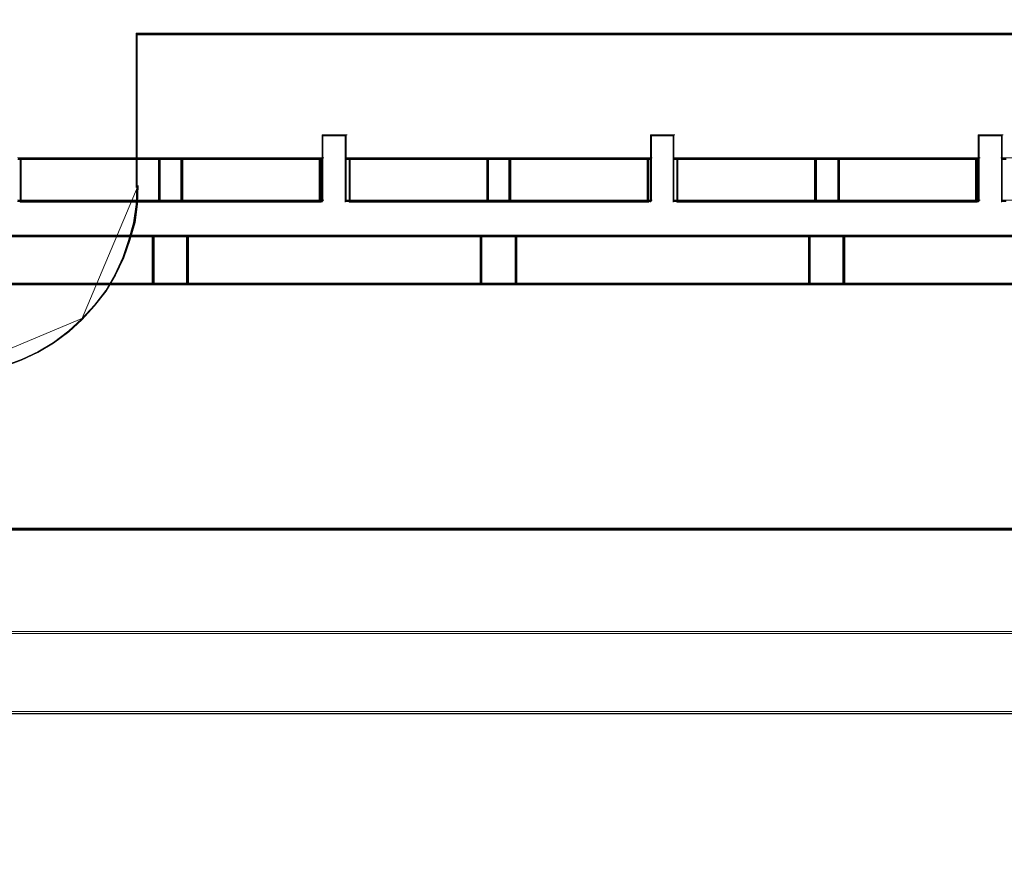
# Model space of a CAD drawing. Header units: millimetres. Extents: x -1290 to 1795, y -4192 to -1311.
# Tile 30 of 256: x 536.73 to 545.13, y -3308.53 to -3301.25. Entities that reach past the tile are written whole.
import ezdxf

# ---------------------------------------------------------------- set-up
doc = ezdxf.new("R2010")
doc.units = ezdxf.units.MM
doc.layers.add('$EL_istn', color=7, linetype='Continuous', lineweight=15)
doc.layers.add('Aparatura', color=7, linetype='Continuous', lineweight=13)
doc.styles.get("Standard").update_dxf_attribs({"font": 'ARIALN.TTF', "width": 0.8})
doc.dimstyles.new('100', dxfattribs={"dimtxt": 15, "dimasz": 10, "dimexe": 1.25, "dimexo": 0.625, "dimtad": 1, "dimdec": 0, "dimtxsty": 'Standard', "dimblk": 'OBLIQUE', "dimcen": 2.5, "dimadec": 0, "dimazin": 0, "dimtfac": 1, "dimtdec": 0, "dimtmove": 0, "dimatfit": 3, "dimldrblk": 'NONE', "dimfxl": 1, "dimarcsym": 0})

# ---------------------------------------------------------------- blocks, each defined once
blk = doc.blocks.new('_Oblique')
at = {"color": 0, "linetype": 'ByBlock', "lineweight": -2}
blk.add_line((-0.5, -0.5), (0.5, 0.5), dxfattribs=at)
blk = doc.blocks.new('*D43')
at = {"layer": '$EL_istn', "color": 0, "linetype": 'Continuous', "lineweight": -2, "ltscale": 0.1}
for p, q in [((605.2914, -3294.7164), (605.2914, -3319.5177)), ((518.0914, -3296.8148), (518.0914, -3319.5177)), ((518.0914, -3318.2677), (605.2914, -3318.2677))]:
    blk.add_line(p, q, dxfattribs=at)
at = {"layer": 'Defpoints', "color": 0}
for p in [(605.2914, -3294.0914), (518.0914, -3296.1898), (605.2914, -3318.2677)]:
    blk.add_point(p, dxfattribs=at)
at = {"layer": '$EL_istn', "color": 0, "linetype": 'ByBlock', "lineweight": -2, "xscale": 5, "yscale": 5, "zscale": 5, "rotation": 180}
blk.add_blockref('_Oblique', (518.0914, -3318.2677), dxfattribs=at)
at = {"layer": '$EL_istn', "color": 0, "linetype": 'ByBlock', "lineweight": -2, "xscale": 5, "yscale": 5, "zscale": 5}
blk.add_blockref('_Oblique', (605.2914, -3318.2677), dxfattribs=at)
at = {"layer": '$EL_istn', "color": 0, "lineweight": 5, "insert": (561.6914, -3313.5581), "char_height": 8, "attachment_point": 5}
blk.add_mtext('436', dxfattribs=at)
blk = doc.blocks.new('_None')

msp = doc.modelspace()

# ---------------------------------------------------------------- linework, layer by layer
at = {"layer": 'Aparatura', "lineweight": 13}
for points in [[(518.6938, -3230.3956), (518.6938, -3306.7526), (518.6991, -3306.8171), (518.7153, -3306.8816), (518.7421, -3306.9408), (518.7744, -3306.9999), (518.8173, -3307.0483), (518.8657, -3307.0913), (518.9248, -3307.1236), (518.9839, -3307.1505), (519.0483, -3307.1666), (519.1128, -3307.172), (519.1128, -3307.172), (561.3069, -3307.172), (588.0019, -3307.172)], [(519.376, -3269.5903), (519.376, -3287.607), (519.376, -3288.3275), (519.376, -3296.9622), (519.376, -3302.7957), (519.376, -3304.9409), (519.376, -3305.8765), (519.376, -3306.1614), (519.376, -3306.2797), (519.376, -3306.312), (519.376, -3306.3227), (519.376, -3306.3335), (519.3814, -3306.3711), (519.3975, -3306.4087), (519.419, -3306.4464), (519.4566, -3306.4679), (519.4942, -3306.484), (519.5318, -3306.4894), (519.5372, -3306.4894), (529.4115, -3306.4894), (535.7616, -3306.4894), (538.1147, -3306.4894), (538.6841, -3306.4894), (562.6769, -3306.4894)], [(563.1711, -3306.4894), (539.1354, -3306.4894), (538.1147, -3306.4894), (535.7616, -3306.4894), (529.4115, -3306.4894), (519.5372, -3306.4894), (519.5318, -3306.4894), (519.4942, -3306.484), (519.4566, -3306.4679), (519.419, -3306.4464), (519.3975, -3306.4087), (519.3814, -3306.3711), (519.376, -3306.3335), (519.376, -3306.3227), (519.376, -3306.312), (519.376, -3306.2797), (519.376, -3306.1614), (519.376, -3305.8765), (519.376, -3304.9409), (519.376, -3302.7957), (519.376, -3296.9622), (519.376, -3288.3275), (519.376, -3269.9613)], [(546.7425, -3301.3656), (541.2681, -3301.3656), (538.8827, -3301.3656), (538.1575, -3301.3656), (537.862, -3301.3656), (537.776, -3301.3656), (537.7438, -3301.3656), (537.7331, -3301.3656), (537.7277, -3301.3656), (537.7277, -3301.3656), (537.7277, -3301.3764), (537.7277, -3301.398), (537.7277, -3301.4682), (537.7277, -3301.6301), (537.7277, -3302.0619), (537.7277, -3302.6717), (537.7277, -3302.6717), (537.7223, -3302.8282), (537.7008, -3302.9848), (537.6578, -3303.1359), (537.6095, -3303.2816), (537.5397, -3303.4273), (537.4644, -3303.5623), (537.3677, -3303.6864), (537.2603, -3303.8051), (537.1475, -3303.9077), (537.0185, -3304.0048), (536.8842, -3304.0858), (536.7445, -3304.1505), (536.5995, -3304.2045)], [(536.5998, -3304.21), (536.7448, -3304.1562), (536.8845, -3304.0916), (537.0188, -3304.0109), (537.1477, -3303.9141), (537.2606, -3303.8118), (537.368, -3303.6935), (537.4647, -3303.5697), (537.5399, -3303.4352), (537.6098, -3303.2899), (537.6581, -3303.1447), (537.7011, -3302.994), (537.7226, -3302.838), (537.7279, -3302.6819), (537.7279, -3302.6819), (537.7279, -3302.0739), (537.7279, -3301.6435), (537.7279, -3301.4821), (537.7279, -3301.4122), (537.7279, -3301.3906), (537.7279, -3301.3799), (537.7279, -3301.3799), (537.7333, -3301.3799), (537.7441, -3301.3799), (537.7763, -3301.3799), (537.8623, -3301.3799), (538.1577, -3301.3799), (538.883, -3301.3799), (541.2683, -3301.3799), (546.7427, -3301.3799)], [(546.7456, -3301.3739), (541.2723, -3301.3739), (538.8875, -3301.3739), (538.1624, -3301.3739), (537.8669, -3301.3739), (537.781, -3301.3739), (537.7488, -3301.3739), (537.738, -3301.3739), (537.7327, -3301.3739), (537.7327, -3301.3739), (537.7327, -3301.3846), (537.7327, -3301.4062), (537.7327, -3301.476), (537.7327, -3301.6373), (537.7327, -3302.0674), (537.7327, -3302.6748), (537.7327, -3302.6748), (537.7273, -3302.8307), (537.7058, -3302.9866), (537.6628, -3303.1371), (537.6145, -3303.2822), (537.5447, -3303.4274), (537.4695, -3303.5618), (537.3728, -3303.6854), (537.2654, -3303.8037), (537.1526, -3303.9058), (537.0237, -3304.0026), (536.8894, -3304.0832), (536.7497, -3304.1477), (536.6047, -3304.2015)], [(545.1426, -3302.8018), (545.1089, -3302.8018), (545.1089, -3302.4344), (545.1089, -3302.3904), (545.1089, -3302.2336), (544.9115, -3302.2336), (544.9115, -3302.3904), (544.9115, -3302.4344), (544.9115, -3302.8018), (544.8874, -3302.8018), (543.7126, -3302.8018), (543.5152, -3302.8018), (542.3404, -3302.8018), (542.3067, -3302.8018), (542.3067, -3302.4344), (542.3067, -3302.3904), (542.3067, -3302.2336), (542.1141, -3302.2336), (542.1141, -3302.3904), (542.1141, -3302.4344), (542.1141, -3302.8018), (542.0852, -3302.8018), (540.9056, -3302.8018), (540.7178, -3302.8018), (539.543, -3302.8018), (539.5093, -3302.8018), (539.5093, -3302.4344), (539.5093, -3302.3904), (539.5093, -3302.2336), (539.3119, -3302.2336), (539.3119, -3302.3904), (539.3119, -3302.4344), (539.3119, -3302.8018), (539.2878, -3302.8018), (538.1082, -3302.8018), (537.9156, -3302.8018), (536.736, -3302.8018), (536.7119, -3302.8018)], [(545.1426, -3302.8018), (545.1089, -3302.8018), (545.1089, -3302.4344), (545.1089, -3302.3904), (545.1089, -3302.2336), (544.9115, -3302.2336), (544.9115, -3302.3904), (544.9115, -3302.4344), (544.9115, -3302.8018), (544.8874, -3302.8018), (543.7126, -3302.8018), (543.5152, -3302.8018), (542.3404, -3302.8018), (542.3067, -3302.8018), (542.3067, -3302.4344), (542.3067, -3302.3904), (542.3067, -3302.2336), (542.1141, -3302.2336), (542.1141, -3302.3904), (542.1141, -3302.4344), (542.1141, -3302.8018), (542.0852, -3302.8018), (540.9056, -3302.8018), (540.7178, -3302.8018), (539.543, -3302.8018), (539.5093, -3302.8018), (539.5093, -3302.4344), (539.5093, -3302.3904), (539.5093, -3302.2336), (539.3119, -3302.2336), (539.3119, -3302.3904), (539.3119, -3302.4344), (539.3119, -3302.8018), (539.2878, -3302.8018), (538.1082, -3302.8018), (537.9156, -3302.8018), (536.736, -3302.8018), (536.7119, -3302.8018)], [(545.1426, -3302.8018), (545.1089, -3302.8018), (545.1089, -3302.4344), (545.1089, -3302.3904), (545.1089, -3302.2336), (544.9115, -3302.2336), (544.9115, -3302.3904), (544.9115, -3302.4344), (544.9115, -3302.8018), (544.8874, -3302.8018), (543.7126, -3302.8018), (543.5152, -3302.8018), (542.3404, -3302.8018), (542.3067, -3302.8018), (542.3067, -3302.4344), (542.3067, -3302.3904), (542.3067, -3302.2336), (542.1141, -3302.2336), (542.1141, -3302.3904), (542.1141, -3302.4344), (542.1141, -3302.8018), (542.0852, -3302.8018), (540.9056, -3302.8018), (540.7178, -3302.8018), (539.543, -3302.8018), (539.5093, -3302.8018), (539.5093, -3302.4344), (539.5093, -3302.3904), (539.5093, -3302.2336), (539.3119, -3302.2336), (539.3119, -3302.3904), (539.3119, -3302.4344), (539.3119, -3302.8018), (539.2878, -3302.8018), (538.1082, -3302.8018), (537.9156, -3302.8018), (536.736, -3302.8018), (536.7119, -3302.8018)], [(545.1426, -3302.8018), (545.1089, -3302.8018), (545.1089, -3302.4344), (545.1089, -3302.3904), (545.1089, -3302.2336), (544.9115, -3302.2336), (544.9115, -3302.3904), (544.9115, -3302.4344), (544.9115, -3302.8018), (544.8874, -3302.8018), (543.7126, -3302.8018), (543.5152, -3302.8018), (542.3404, -3302.8018), (542.3067, -3302.8018), (542.3067, -3302.4344), (542.3067, -3302.3904), (542.3067, -3302.2336), (542.1141, -3302.2336), (542.1141, -3302.3904), (542.1141, -3302.4344), (542.1141, -3302.8018), (542.0852, -3302.8018), (540.9056, -3302.8018), (540.7178, -3302.8018), (539.543, -3302.8018), (539.5093, -3302.8018), (539.5093, -3302.4344), (539.5093, -3302.3904), (539.5093, -3302.2336), (539.3119, -3302.2336), (539.3119, -3302.3904), (539.3119, -3302.4344), (539.3119, -3302.8018), (539.2878, -3302.8018), (538.1082, -3302.8018), (537.9156, -3302.8018), (536.736, -3302.8018), (536.7119, -3302.8018)], [(545.1426, -3302.8018), (545.1089, -3302.8018), (545.1089, -3302.4344), (545.1089, -3302.3904), (545.1089, -3302.2336), (544.9115, -3302.2336), (544.9115, -3302.3904), (544.9115, -3302.4344), (544.9115, -3302.8018), (544.8874, -3302.8018), (543.7126, -3302.8018), (543.5152, -3302.8018), (542.3404, -3302.8018), (542.3067, -3302.8018), (542.3067, -3302.4344), (542.3067, -3302.3904), (542.3067, -3302.2336), (542.1141, -3302.2336), (542.1141, -3302.3904), (542.1141, -3302.4344), (542.1141, -3302.8018), (542.0852, -3302.8018), (540.9056, -3302.8018), (540.7178, -3302.8018), (539.543, -3302.8018), (539.5093, -3302.8018), (539.5093, -3302.4344), (539.5093, -3302.3904), (539.5093, -3302.2336), (539.3119, -3302.2336), (539.3119, -3302.3904), (539.3119, -3302.4344), (539.3119, -3302.8018), (539.2878, -3302.8018), (538.1082, -3302.8018), (537.9156, -3302.8018), (536.736, -3302.8018), (536.7119, -3302.8018)], [(536.7128, -3302.4431), (536.7368, -3302.4431), (537.9165, -3302.4431), (538.1091, -3302.4431), (539.2889, -3302.4431), (539.3129, -3302.4431), (539.3129, -3302.3994), (539.3129, -3302.244), (539.5104, -3302.244), (539.5104, -3302.3994), (539.5104, -3302.4431), (539.5441, -3302.4431), (540.719, -3302.4431), (540.9067, -3302.4431), (542.0865, -3302.4431), (542.1153, -3302.4431), (542.1153, -3302.3994), (542.1153, -3302.244), (542.308, -3302.244), (542.308, -3302.3994), (542.308, -3302.4431), (542.3417, -3302.4431), (543.5166, -3302.4431), (543.714, -3302.4431), (544.8889, -3302.4431), (544.9129, -3302.4431), (544.9129, -3302.3994), (544.9129, -3302.244), (545.1104, -3302.244), (545.1104, -3302.3994), (545.1104, -3302.4431), (545.1441, -3302.4431)], [(536.7171, -3302.4388), (536.7412, -3302.4388), (537.9206, -3302.4388), (538.1131, -3302.4388), (539.2925, -3302.4388), (539.3165, -3302.4388), (539.3165, -3302.3955), (539.3165, -3302.2415), (539.5139, -3302.2415), (539.5139, -3302.3955), (539.5139, -3302.4388), (539.5476, -3302.4388), (540.7222, -3302.4388), (540.9099, -3302.4388), (542.0893, -3302.4388), (542.1181, -3302.4388), (542.1181, -3302.3955), (542.1181, -3302.2415), (542.3107, -3302.2415), (542.3107, -3302.3955), (542.3107, -3302.4388), (542.3444, -3302.4388), (543.5189, -3302.4388), (543.7163, -3302.4388), (544.8909, -3302.4388), (544.9149, -3302.4388), (544.9149, -3302.3955), (544.9149, -3302.2415), (545.1123, -3302.2415), (545.1123, -3302.3955), (545.1123, -3302.4388), (545.146, -3302.4388)], [(545.146, -3302.7995), (545.1123, -3302.7995), (545.1123, -3302.4385), (545.1123, -3302.3952), (545.1123, -3302.2411), (544.915, -3302.2411), (544.915, -3302.3952), (544.915, -3302.4385), (544.915, -3302.7995), (544.8909, -3302.7995), (543.7164, -3302.7995), (543.519, -3302.7995), (542.3444, -3302.7995), (542.3107, -3302.7995), (542.3107, -3302.4385), (542.3107, -3302.3952), (542.3107, -3302.2411), (542.1182, -3302.2411), (542.1182, -3302.3952), (542.1182, -3302.4385), (542.1182, -3302.7995), (542.0893, -3302.7995), (540.9099, -3302.7995), (540.7222, -3302.7995), (539.5477, -3302.7995), (539.514, -3302.7995), (539.514, -3302.4385), (539.514, -3302.3952), (539.514, -3302.2411), (539.3166, -3302.2411), (539.3166, -3302.3952), (539.3166, -3302.4385), (539.3166, -3302.7995), (539.2925, -3302.7995), (538.1132, -3302.7995), (537.9206, -3302.7995), (536.7412, -3302.7995), (536.7172, -3302.7995)], [(545.146, -3302.7995), (545.1123, -3302.7995), (545.1123, -3302.4385), (545.1123, -3302.3952), (545.1123, -3302.2411), (544.915, -3302.2411), (544.915, -3302.3952), (544.915, -3302.4385), (544.915, -3302.7995), (544.8909, -3302.7995), (543.7164, -3302.7995), (543.519, -3302.7995), (542.3444, -3302.7995), (542.3107, -3302.7995), (542.3107, -3302.4385), (542.3107, -3302.3952), (542.3107, -3302.2411), (542.1182, -3302.2411), (542.1182, -3302.3952), (542.1182, -3302.4385), (542.1182, -3302.7995), (542.0893, -3302.7995), (540.9099, -3302.7995), (540.7222, -3302.7995), (539.5477, -3302.7995), (539.514, -3302.7995), (539.514, -3302.4385), (539.514, -3302.3952), (539.514, -3302.2411), (539.3166, -3302.2411), (539.3166, -3302.3952), (539.3166, -3302.4385), (539.3166, -3302.7995), (539.2925, -3302.7995), (538.1132, -3302.7995), (537.9206, -3302.7995), (536.7412, -3302.7995), (536.7172, -3302.7995)], [(545.146, -3302.7995), (545.1123, -3302.7995), (545.1123, -3302.4385), (545.1123, -3302.3952), (545.1123, -3302.2411), (544.915, -3302.2411), (544.915, -3302.3952), (544.915, -3302.4385), (544.915, -3302.7995), (544.8909, -3302.7995), (543.7164, -3302.7995), (543.519, -3302.7995), (542.3444, -3302.7995), (542.3107, -3302.7995), (542.3107, -3302.4385), (542.3107, -3302.3952), (542.3107, -3302.2411), (542.1182, -3302.2411), (542.1182, -3302.3952), (542.1182, -3302.4385), (542.1182, -3302.7995), (542.0893, -3302.7995), (540.9099, -3302.7995), (540.7222, -3302.7995), (539.5477, -3302.7995), (539.514, -3302.7995), (539.514, -3302.4385), (539.514, -3302.3952), (539.514, -3302.2411), (539.3166, -3302.2411), (539.3166, -3302.3952), (539.3166, -3302.4385), (539.3166, -3302.7995), (539.2925, -3302.7995), (538.1132, -3302.7995), (537.9206, -3302.7995), (536.7412, -3302.7995), (536.7172, -3302.7995)], [(530.6068, -3303.1055), (531.8442, -3303.1055), (532.2583, -3303.1055), (532.5664, -3303.1055), (533.0094, -3303.1055), (533.2164, -3303.1055), (533.409, -3303.1055), (535.0653, -3303.1055), (535.359, -3303.1055), (537.8626, -3303.1055), (538.1563, -3303.1055), (540.66, -3303.1055), (540.9585, -3303.1055), (543.4622, -3303.1055), (543.7559, -3303.1055), (546.2644, -3303.1055)], [(530.6068, -3303.1055), (531.8442, -3303.1055), (532.2583, -3303.1055), (532.5664, -3303.1055), (533.0094, -3303.1055), (533.2164, -3303.1055), (533.409, -3303.1055), (535.0653, -3303.1055), (535.359, -3303.1055), (537.8626, -3303.1055), (538.1563, -3303.1055), (540.66, -3303.1055), (540.9585, -3303.1055), (543.4622, -3303.1055), (543.7559, -3303.1055), (546.2644, -3303.1055)], [(530.6068, -3303.1055), (531.8442, -3303.1055), (532.2583, -3303.1055), (532.5664, -3303.1055), (533.0094, -3303.1055), (533.2164, -3303.1055), (533.409, -3303.1055), (535.0653, -3303.1055), (535.359, -3303.1055), (537.8626, -3303.1055), (538.1563, -3303.1055), (540.66, -3303.1055), (540.9585, -3303.1055), (543.4622, -3303.1055), (543.7559, -3303.1055), (546.2644, -3303.1055)], [(530.6068, -3303.1055), (531.8442, -3303.1055), (532.2583, -3303.1055), (532.5664, -3303.1055), (533.0094, -3303.1055), (533.2164, -3303.1055), (533.409, -3303.1055), (535.0653, -3303.1055), (535.359, -3303.1055), (537.8626, -3303.1055), (538.1563, -3303.1055), (540.66, -3303.1055), (540.9585, -3303.1055), (543.4622, -3303.1055), (543.7559, -3303.1055), (546.2644, -3303.1055)], [(530.6068, -3303.1055), (531.8442, -3303.1055), (532.2583, -3303.1055), (532.5664, -3303.1055), (533.0094, -3303.1055), (533.2164, -3303.1055), (533.409, -3303.1055), (535.0653, -3303.1055), (535.359, -3303.1055), (537.8626, -3303.1055), (538.1563, -3303.1055), (540.66, -3303.1055), (540.9585, -3303.1055), (543.4622, -3303.1055), (543.7559, -3303.1055), (546.2644, -3303.1055)], [(530.6133, -3303.098), (531.8505, -3303.098), (532.2644, -3303.098), (532.5725, -3303.098), (533.0154, -3303.098), (533.2224, -3303.098), (533.4149, -3303.098), (535.0709, -3303.098), (535.3645, -3303.098), (537.8677, -3303.098), (538.1613, -3303.098), (540.6644, -3303.098), (540.9629, -3303.098), (543.466, -3303.098), (543.7597, -3303.098), (546.2677, -3303.098)], [(530.6133, -3303.098), (531.8505, -3303.098), (532.2644, -3303.098), (532.5725, -3303.098), (533.0154, -3303.098), (533.2224, -3303.098), (533.4149, -3303.098), (535.0709, -3303.098), (535.3645, -3303.098), (537.8677, -3303.098), (538.1613, -3303.098), (540.6644, -3303.098), (540.9629, -3303.098), (543.466, -3303.098), (543.7597, -3303.098), (546.2677, -3303.098)], [(530.6133, -3303.098), (531.8505, -3303.098), (532.2644, -3303.098), (532.5725, -3303.098), (533.0154, -3303.098), (533.2224, -3303.098), (533.4149, -3303.098), (535.0709, -3303.098), (535.3645, -3303.098), (537.8677, -3303.098), (538.1613, -3303.098), (540.6644, -3303.098), (540.9629, -3303.098), (543.466, -3303.098), (543.7597, -3303.098), (546.2677, -3303.098)], [(520.418, -3305.6078), (602.905, -3305.6078)], [(602.9051, -3305.6078), (520.4183, -3305.6078)], [(520.4266, -3305.5991), (602.8964, -3305.5991)]]:
    msp.add_lwpolyline(points, dxfattribs=at)
for points in [[(595.2364, -3294.3315), (528.0708, -3294.3315), (520.8988, -3294.3099), (520.8988, -3296.1932), (518.9355, -3296.1932), (518.8003, -3296.1932), (518.6759, -3296.1932), (518.6759, -3307.1741), (604.6314, -3307.1741), (604.6314, -3294.2936), (603.1818, -3294.299), (602.4084, -3294.3099), (595.2364, -3294.3315)], [(595.2689, -3294.3307), (528.0759, -3294.3307), (520.9038, -3294.3089), (520.9038, -3296.1896), (518.9363, -3296.1896), (518.8001, -3296.1896), (518.6802, -3296.1896), (518.6802, -3307.1741), (604.6647, -3307.1741), (604.6647, -3294.2926), (603.215, -3294.3035), (602.4411, -3294.3089), (595.2689, -3294.3307)], [(537.724, -3302.6834), (537.724, -3302.6834), (537.724, -3302.0681), (537.724, -3301.6325), (537.724, -3301.4691), (537.724, -3301.3983), (537.724, -3301.3765), (537.724, -3301.3656), (537.724, -3301.3656), (537.724, -3302.6834)], [(585.4968, -3301.3656), (585.4914, -3301.3656), (561.6131, -3301.3656), (546.7402, -3301.3656), (541.265, -3301.3656), (538.8793, -3301.3656), (538.1539, -3301.3656), (537.8584, -3301.3656), (537.7724, -3301.3656), (537.7402, -3301.3656), (537.7294, -3301.3656), (537.724, -3301.3656), (585.4968, -3301.3656)], [(539.5218, -3302.2336), (539.3089, -3302.2336), (539.5218, -3302.2336)], [(539.3089, -3302.4032), (539.3089, -3302.2336), (539.3089, -3302.4032)], [(539.3089, -3302.4032), (539.3089, -3302.2336), (539.3089, -3302.4032)], [(539.3089, -3302.2336), (539.5218, -3302.2336), (539.3089, -3302.2336)], [(539.5064, -3302.4032), (539.5064, -3302.2336), (539.5064, -3302.4032)], [(539.5064, -3302.4032), (539.5064, -3302.2336), (539.5064, -3302.4032)], [(542.3186, -3302.2336), (542.1104, -3302.2336), (542.3186, -3302.2336)], [(542.1104, -3302.4032), (542.1104, -3302.2336), (542.1104, -3302.4032)], [(542.1104, -3302.4032), (542.1104, -3302.2336), (542.1104, -3302.4032)], [(542.1104, -3302.2336), (542.3186, -3302.2336), (542.1104, -3302.2336)], [(542.3032, -3302.4032), (542.3032, -3302.2336), (542.3032, -3302.4032)], [(542.3032, -3302.4032), (542.3032, -3302.2336), (542.3032, -3302.4032)], [(545.12, -3302.2336), (544.9072, -3302.2336), (545.12, -3302.2336)], [(544.9072, -3302.4032), (544.9072, -3302.2336), (544.9072, -3302.4032)], [(544.9072, -3302.4032), (544.9072, -3302.2336), (544.9072, -3302.4032)], [(544.9072, -3302.2336), (545.12, -3302.2336), (544.9072, -3302.2336)], [(545.1046, -3302.4032), (545.1046, -3302.2336), (545.1046, -3302.4032)], [(545.1046, -3302.4032), (545.1046, -3302.2336), (545.1046, -3302.4032)], [(539.3089, -3302.8073), (539.3089, -3302.3877), (539.3089, -3302.8073)], [(539.5064, -3302.8073), (539.5064, -3302.3877), (539.5064, -3302.8073)], [(542.1104, -3302.8073), (542.1104, -3302.3877), (542.1104, -3302.8073)], [(542.3032, -3302.8073), (542.3032, -3302.3877), (542.3032, -3302.8073)], [(544.9072, -3302.8073), (544.9072, -3302.3877), (544.9072, -3302.8073)], [(545.1046, -3302.8073), (545.1046, -3302.3877), (545.1046, -3302.8073)], [(537.9283, -3302.4308), (536.7096, -3302.4308), (537.9283, -3302.4308)], [(536.7336, -3302.4308), (536.7336, -3302.7014), (536.7336, -3302.4308)], [(536.7336, -3302.4308), (537.9283, -3302.4308), (536.7336, -3302.4308)], [(537.9283, -3302.8073), (537.9283, -3302.4308), (536.7336, -3302.4308), (536.7336, -3302.6969), (536.7336, -3302.8073), (537.9283, -3302.8073)], [(537.9283, -3302.8073), (537.9283, -3302.4308), (536.7336, -3302.4308), (536.7336, -3302.6969), (536.7336, -3302.8073), (537.9283, -3302.8073)], [(537.9283, -3302.8073), (537.9283, -3302.4308), (536.7336, -3302.4308), (536.7336, -3302.6969), (536.7336, -3302.8073), (537.9283, -3302.8073)], [(536.7336, -3302.4308), (536.7336, -3302.6969), (536.7336, -3302.8073), (537.9283, -3302.8073), (537.9283, -3302.4308), (536.7336, -3302.4308)], [(537.9208, -3302.7998), (537.9208, -3302.4384), (536.7411, -3302.4384), (536.7411, -3302.6938), (536.7411, -3302.7998), (537.9208, -3302.7998)], [(536.7411, -3302.4384), (536.7411, -3302.6938), (536.7411, -3302.7998), (537.9208, -3302.7998), (537.9208, -3302.4384), (536.7411, -3302.4384)], [(537.9129, -3302.4308), (538.1211, -3302.4308), (537.9129, -3302.4308)], [(537.9129, -3302.4308), (537.9129, -3302.8073), (537.9129, -3302.4308)], [(538.1211, -3302.4308), (537.9129, -3302.4308), (538.1211, -3302.4308)], [(538.1211, -3302.8073), (538.1211, -3302.4308), (537.9129, -3302.4308), (537.9129, -3302.8073), (538.1211, -3302.8073)], [(538.1211, -3302.8073), (538.1211, -3302.4308), (537.9129, -3302.4308), (537.9129, -3302.8073), (538.1211, -3302.8073)], [(538.1211, -3302.8073), (538.1211, -3302.4308), (537.9129, -3302.4308), (537.9129, -3302.8073), (538.1211, -3302.8073)], [(538.1211, -3302.4308), (537.9129, -3302.4308), (537.9129, -3302.8073), (538.1211, -3302.8073), (538.1211, -3302.4308)], [(538.1132, -3302.7998), (538.1132, -3302.4384), (537.9204, -3302.4384), (537.9204, -3302.7998), (538.1132, -3302.7998)], [(538.1132, -3302.4384), (537.9204, -3302.4384), (537.9204, -3302.7998), (538.1132, -3302.7998), (538.1132, -3302.4384)], [(538.1053, -3302.4308), (539.3003, -3302.4308), (538.1053, -3302.4308)], [(538.1053, -3302.4308), (538.1053, -3302.8073), (538.1053, -3302.4308)], [(539.3244, -3302.4308), (538.1053, -3302.4308), (539.3244, -3302.4308)], [(539.3003, -3302.6969), (539.3003, -3302.4308), (538.1053, -3302.4308), (538.1053, -3302.8073), (539.3003, -3302.8073), (539.3003, -3302.6969)], [(539.3003, -3302.6969), (539.3003, -3302.4308), (538.1053, -3302.4308), (538.1053, -3302.8073), (539.3003, -3302.8073), (539.3003, -3302.6969)], [(539.3003, -3302.6969), (539.3003, -3302.4308), (538.1053, -3302.4308), (538.1053, -3302.8073), (539.3003, -3302.8073), (539.3003, -3302.6969)], [(538.1053, -3302.8073), (539.3003, -3302.8073), (539.3003, -3302.6969), (539.3003, -3302.4308), (538.1053, -3302.4308), (538.1053, -3302.8073)], [(539.2928, -3302.6938), (539.2928, -3302.4384), (538.1132, -3302.4384), (538.1132, -3302.7998), (539.2928, -3302.7998), (539.2928, -3302.6938)], [(538.1132, -3302.7998), (539.2928, -3302.7998), (539.2928, -3302.6938), (539.2928, -3302.4384), (538.1132, -3302.4384), (538.1132, -3302.7998)], [(539.2849, -3302.4308), (539.2849, -3302.7014), (539.2849, -3302.4308)], [(540.7301, -3302.4308), (539.5064, -3302.4308), (540.7301, -3302.4308)], [(539.5401, -3302.4308), (539.5401, -3302.7014), (539.5401, -3302.4308)], [(539.5401, -3302.4308), (540.7301, -3302.4308), (539.5401, -3302.4308)], [(540.7301, -3302.8073), (540.7301, -3302.4308), (539.5401, -3302.4308), (539.5401, -3302.6969), (539.5401, -3302.8073), (540.7301, -3302.8073)], [(540.7301, -3302.8073), (540.7301, -3302.4308), (539.5401, -3302.4308), (539.5401, -3302.6969), (539.5401, -3302.8073), (540.7301, -3302.8073)], [(540.7301, -3302.8073), (540.7301, -3302.4308), (539.5401, -3302.4308), (539.5401, -3302.6969), (539.5401, -3302.8073), (540.7301, -3302.8073)], [(540.7301, -3302.8073), (540.7301, -3302.4308), (539.5401, -3302.4308), (539.5401, -3302.6969), (539.5401, -3302.8073), (540.7301, -3302.8073)], [(540.7226, -3302.7998), (540.7226, -3302.4384), (539.5476, -3302.4384), (539.5476, -3302.6938), (539.5476, -3302.7998), (540.7226, -3302.7998)], [(540.7226, -3302.7998), (540.7226, -3302.4384), (539.5476, -3302.4384), (539.5476, -3302.6938), (539.5476, -3302.7998), (540.7226, -3302.7998)], [(540.7143, -3302.4308), (540.9179, -3302.4308), (540.7143, -3302.4308)], [(540.7143, -3302.4308), (540.7143, -3302.8073), (540.7143, -3302.4308)], [(540.9179, -3302.4308), (540.7143, -3302.4308), (540.9179, -3302.4308)], [(540.9179, -3302.8073), (540.9179, -3302.4308), (540.7143, -3302.4308), (540.7143, -3302.8073), (540.9179, -3302.8073)], [(540.9179, -3302.8073), (540.9179, -3302.4308), (540.7143, -3302.4308), (540.7143, -3302.8073), (540.9179, -3302.8073)], [(540.9179, -3302.8073), (540.9179, -3302.4308), (540.7143, -3302.4308), (540.7143, -3302.8073), (540.9179, -3302.8073)], [(540.7143, -3302.4308), (540.7143, -3302.8073), (540.9179, -3302.8073), (540.9179, -3302.4308), (540.7143, -3302.4308)], [(540.91, -3302.7998), (540.91, -3302.4384), (540.7222, -3302.4384), (540.7222, -3302.7998), (540.91, -3302.7998)], [(540.7222, -3302.4384), (540.7222, -3302.7998), (540.91, -3302.7998), (540.91, -3302.4384), (540.7222, -3302.4384)], [(540.9021, -3302.4308), (542.0971, -3302.4308), (540.9021, -3302.4308)], [(540.9021, -3302.4308), (540.9021, -3302.8073), (540.9021, -3302.4308)], [(542.1258, -3302.4308), (540.9021, -3302.4308), (542.1258, -3302.4308)], [(542.0971, -3302.6969), (542.0971, -3302.4308), (540.9021, -3302.4308), (540.9021, -3302.8073), (542.0971, -3302.8073), (542.0971, -3302.6969)], [(542.0971, -3302.6969), (542.0971, -3302.4308), (540.9021, -3302.4308), (540.9021, -3302.8073), (542.0971, -3302.8073), (542.0971, -3302.6969)], [(542.0971, -3302.6969), (542.0971, -3302.4308), (540.9021, -3302.4308), (540.9021, -3302.8073), (542.0971, -3302.8073), (542.0971, -3302.6969)], [(542.0971, -3302.4308), (540.9021, -3302.4308), (540.9021, -3302.8073), (542.0971, -3302.8073), (542.0971, -3302.6969), (542.0971, -3302.4308)], [(542.0896, -3302.6938), (542.0896, -3302.4384), (540.91, -3302.4384), (540.91, -3302.7998), (542.0896, -3302.7998), (542.0896, -3302.6938)], [(542.0896, -3302.4384), (540.91, -3302.4384), (540.91, -3302.7998), (542.0896, -3302.7998), (542.0896, -3302.6938), (542.0896, -3302.4384)], [(542.0817, -3302.4308), (542.0817, -3302.7014), (542.0817, -3302.4308)], [(543.5269, -3302.4308), (542.3032, -3302.4308), (543.5269, -3302.4308)], [(542.3368, -3302.4308), (542.3368, -3302.7014), (542.3368, -3302.4308)], [(542.3368, -3302.4308), (543.5269, -3302.4308), (542.3368, -3302.4308)], [(543.5269, -3302.8073), (543.5269, -3302.4308), (542.3368, -3302.4308), (542.3368, -3302.6969), (542.3368, -3302.8073), (543.5269, -3302.8073)], [(543.5269, -3302.8073), (543.5269, -3302.4308), (542.3368, -3302.4308), (542.3368, -3302.6969), (542.3368, -3302.8073), (543.5269, -3302.8073)], [(543.5269, -3302.8073), (543.5269, -3302.4308), (542.3368, -3302.4308), (542.3368, -3302.6969), (542.3368, -3302.8073), (543.5269, -3302.8073)], [(542.3368, -3302.8073), (543.5269, -3302.8073), (543.5269, -3302.4308), (542.3368, -3302.4308), (542.3368, -3302.6969), (542.3368, -3302.8073)], [(543.5193, -3302.7998), (543.5193, -3302.4384), (542.3444, -3302.4384), (542.3444, -3302.6938), (542.3444, -3302.7998), (543.5193, -3302.7998)], [(542.3444, -3302.7998), (543.5193, -3302.7998), (543.5193, -3302.4384), (542.3444, -3302.4384), (542.3444, -3302.6938), (542.3444, -3302.7998)], [(543.5111, -3302.4308), (543.724, -3302.4308), (543.5111, -3302.4308)], [(543.5111, -3302.4308), (543.5111, -3302.8073), (543.5111, -3302.4308)], [(543.724, -3302.4308), (543.5111, -3302.4308), (543.724, -3302.4308)], [(543.724, -3302.8073), (543.724, -3302.4308), (543.5111, -3302.4308), (543.5111, -3302.8073), (543.724, -3302.8073)], [(543.724, -3302.8073), (543.724, -3302.4308), (543.5111, -3302.4308), (543.5111, -3302.8073), (543.724, -3302.8073)], [(543.724, -3302.8073), (543.724, -3302.4308), (543.5111, -3302.4308), (543.5111, -3302.8073), (543.724, -3302.8073)], [(543.5111, -3302.4308), (543.5111, -3302.8073), (543.724, -3302.8073), (543.724, -3302.4308), (543.5111, -3302.4308)], [(543.7164, -3302.7998), (543.7164, -3302.4384), (543.519, -3302.4384), (543.519, -3302.7998), (543.7164, -3302.7998)], [(543.519, -3302.4384), (543.519, -3302.7998), (543.7164, -3302.7998), (543.7164, -3302.4384), (543.519, -3302.4384)], [(543.7085, -3302.4308), (544.8986, -3302.4308), (543.7085, -3302.4308)], [(543.7085, -3302.4308), (543.7085, -3302.8073), (543.7085, -3302.4308)], [(544.9226, -3302.4308), (543.7085, -3302.4308), (544.9226, -3302.4308)], [(544.8986, -3302.6969), (544.8986, -3302.4308), (543.7085, -3302.4308), (543.7085, -3302.8073), (544.8986, -3302.8073), (544.8986, -3302.6969)], [(544.8986, -3302.6969), (544.8986, -3302.4308), (543.7085, -3302.4308), (543.7085, -3302.8073), (544.8986, -3302.8073), (544.8986, -3302.6969)], [(544.8986, -3302.6969), (544.8986, -3302.4308), (543.7085, -3302.4308), (543.7085, -3302.8073), (544.8986, -3302.8073), (544.8986, -3302.6969)], [(543.7085, -3302.4308), (543.7085, -3302.8073), (544.8986, -3302.8073), (544.8986, -3302.6969), (544.8986, -3302.4308), (543.7085, -3302.4308)], [(544.891, -3302.6938), (544.891, -3302.4384), (543.7161, -3302.4384), (543.7161, -3302.7998), (544.891, -3302.7998), (544.891, -3302.6938)], [(543.7161, -3302.4384), (543.7161, -3302.7998), (544.891, -3302.7998), (544.891, -3302.6938), (544.891, -3302.4384), (543.7161, -3302.4384)], [(544.8832, -3302.4308), (544.8832, -3302.7014), (544.8832, -3302.4308)], [(545.0999, -3302.4308), (546.3236, -3302.4308), (545.0999, -3302.4308)], [(536.7336, -3302.8073), (536.7336, -3302.6859), (536.7336, -3302.8073)], [(537.2568, -3303.8122), (537.3682, -3303.6921), (537.4684, -3303.5666), (537.5463, -3303.4302), (537.6187, -3303.2828), (537.6689, -3303.1355), (537.7134, -3302.9827), (537.7357, -3302.8244), (537.7412, -3302.6661), (537.2568, -3303.8122)], [(539.2849, -3302.6859), (539.2849, -3302.8073), (539.2849, -3302.6859)], [(539.5401, -3302.8073), (539.5401, -3302.6859), (539.5401, -3302.8073)], [(542.0817, -3302.6859), (542.0817, -3302.8073), (542.0817, -3302.6859)], [(542.3368, -3302.8073), (542.3368, -3302.6859), (542.3368, -3302.8073)], [(544.8832, -3302.6859), (544.8832, -3302.8073), (544.8832, -3302.6859)], [(539.3244, -3302.7919), (536.7096, -3302.7919), (539.3244, -3302.7919)], [(542.1258, -3302.7919), (539.5064, -3302.7919), (542.1258, -3302.7919)], [(544.9226, -3302.7919), (542.3032, -3302.7919), (544.9226, -3302.7919)], [(547.7193, -3302.7919), (545.1046, -3302.7919), (547.7193, -3302.7919)], [(533.2148, -3303.0901), (561.7179, -3303.0901), (533.2148, -3303.0901)], [(537.8753, -3303.5147), (537.8753, -3303.0901), (535.3569, -3303.0901), (535.3569, -3303.5147), (537.8753, -3303.5147)], [(537.8753, -3303.5147), (537.8753, -3303.0901), (535.3569, -3303.0901), (535.3569, -3303.5147), (537.8753, -3303.5147)], [(537.8753, -3303.5147), (537.8753, -3303.0901), (535.3569, -3303.0901), (535.3569, -3303.5147), (537.8753, -3303.5147)], [(535.3569, -3303.0901), (535.3569, -3303.5147), (537.8753, -3303.5147), (537.8753, -3303.0901), (535.3569, -3303.0901)], [(537.8677, -3303.5072), (537.8677, -3303.0976), (535.3644, -3303.0976), (535.3644, -3303.5072), (537.8677, -3303.5072)], [(535.3644, -3303.0976), (535.3644, -3303.5072), (537.8677, -3303.5072), (537.8677, -3303.0976), (535.3644, -3303.0976)], [(537.8753, -3303.0901), (536.7336, -3303.0901), (537.8753, -3303.0901)], [(537.8599, -3303.5147), (537.8599, -3303.0901), (537.8599, -3303.5147)], [(538.1691, -3303.0901), (537.8599, -3303.0901), (538.1691, -3303.0901)], [(538.1691, -3303.5147), (538.1691, -3303.0901), (537.8599, -3303.0901), (537.8599, -3303.5147), (538.1691, -3303.5147)], [(538.1691, -3303.5147), (538.1691, -3303.0901), (537.8599, -3303.0901), (537.8599, -3303.5147), (538.1691, -3303.5147)], [(538.1691, -3303.5147), (538.1691, -3303.0901), (537.8599, -3303.0901), (537.8599, -3303.5147), (538.1691, -3303.5147)], [(538.1691, -3303.0901), (537.8599, -3303.0901), (537.8599, -3303.5147), (538.1691, -3303.5147), (538.1691, -3303.0901)], [(538.1616, -3303.5072), (538.1616, -3303.0976), (537.8674, -3303.0976), (537.8674, -3303.5072), (538.1616, -3303.5072)], [(538.1616, -3303.0976), (537.8674, -3303.0976), (537.8674, -3303.5072), (538.1616, -3303.5072), (538.1616, -3303.0976)], [(539.3003, -3303.0901), (538.1537, -3303.0901), (539.3003, -3303.0901)], [(538.1537, -3303.5147), (538.1537, -3303.0901), (538.1537, -3303.5147)], [(540.672, -3303.5147), (540.672, -3303.0901), (538.1537, -3303.0901), (538.1537, -3303.5147), (540.672, -3303.5147)], [(540.672, -3303.5147), (540.672, -3303.0901), (538.1537, -3303.0901), (538.1537, -3303.5147), (540.672, -3303.5147)], [(540.672, -3303.5147), (540.672, -3303.0901), (538.1537, -3303.0901), (538.1537, -3303.5147), (540.672, -3303.5147)], [(538.1537, -3303.0901), (538.1537, -3303.5147), (540.672, -3303.5147), (540.672, -3303.0901), (538.1537, -3303.0901)], [(540.6645, -3303.5072), (540.6645, -3303.0976), (538.1612, -3303.0976), (538.1612, -3303.5072), (540.6645, -3303.5072)], [(538.1612, -3303.0976), (538.1612, -3303.5072), (540.6645, -3303.5072), (540.6645, -3303.0976), (538.1612, -3303.0976)], [(540.672, -3303.0901), (539.5401, -3303.0901), (540.672, -3303.0901)], [(540.6566, -3303.5147), (540.6566, -3303.0901), (540.6566, -3303.5147)], [(540.9705, -3303.0901), (540.6566, -3303.0901), (540.9705, -3303.0901)], [(540.9705, -3303.5147), (540.9705, -3303.0901), (540.6566, -3303.0901), (540.6566, -3303.5147), (540.9705, -3303.5147)], [(540.9705, -3303.5147), (540.9705, -3303.0901), (540.6566, -3303.0901), (540.6566, -3303.5147), (540.9705, -3303.5147)], [(540.9705, -3303.5147), (540.9705, -3303.0901), (540.6566, -3303.0901), (540.6566, -3303.5147), (540.9705, -3303.5147)], [(540.9705, -3303.0901), (540.6566, -3303.0901), (540.6566, -3303.5147), (540.9705, -3303.5147), (540.9705, -3303.0901)], [(540.963, -3303.5072), (540.963, -3303.0976), (540.6642, -3303.0976), (540.6642, -3303.5072), (540.963, -3303.5072)], [(540.963, -3303.0976), (540.6642, -3303.0976), (540.6642, -3303.5072), (540.963, -3303.5072), (540.963, -3303.0976)], [(542.0971, -3303.0901), (540.9551, -3303.0901), (542.0971, -3303.0901)], [(540.9551, -3303.5147), (540.9551, -3303.0901), (540.9551, -3303.5147)], [(543.4738, -3303.5147), (543.4738, -3303.0901), (540.9551, -3303.0901), (540.9551, -3303.5147), (543.4738, -3303.5147)], [(543.4738, -3303.5147), (543.4738, -3303.0901), (540.9551, -3303.0901), (540.9551, -3303.5147), (543.4738, -3303.5147)], [(543.4738, -3303.5147), (543.4738, -3303.0901), (540.9551, -3303.0901), (540.9551, -3303.5147), (543.4738, -3303.5147)], [(540.9551, -3303.0901), (540.9551, -3303.5147), (543.4738, -3303.5147), (543.4738, -3303.0901), (540.9551, -3303.0901)], [(543.4663, -3303.5072), (543.4663, -3303.0976), (540.9626, -3303.0976), (540.9626, -3303.5072), (543.4663, -3303.5072)], [(540.9626, -3303.0976), (540.9626, -3303.5072), (543.4663, -3303.5072), (543.4663, -3303.0976), (540.9626, -3303.0976)], [(543.4738, -3303.0901), (542.3368, -3303.0901), (543.4738, -3303.0901)], [(543.4584, -3303.5147), (543.4584, -3303.0901), (543.4584, -3303.5147)], [(543.7673, -3303.0901), (543.4584, -3303.0901), (543.7673, -3303.0901)], [(543.7673, -3303.5147), (543.7673, -3303.0901), (543.4584, -3303.0901), (543.4584, -3303.5147), (543.7673, -3303.5147)], [(543.7673, -3303.5147), (543.7673, -3303.0901), (543.4584, -3303.0901), (543.4584, -3303.5147), (543.7673, -3303.5147)], [(543.7673, -3303.5147), (543.7673, -3303.0901), (543.4584, -3303.0901), (543.4584, -3303.5147), (543.7673, -3303.5147)], [(543.4584, -3303.0901), (543.4584, -3303.5147), (543.7673, -3303.5147), (543.7673, -3303.0901), (543.4584, -3303.0901)], [(543.7598, -3303.5072), (543.7598, -3303.0976), (543.466, -3303.0976), (543.466, -3303.5072), (543.7598, -3303.5072)], [(543.466, -3303.0976), (543.466, -3303.5072), (543.7598, -3303.5072), (543.7598, -3303.0976), (543.466, -3303.0976)], [(544.8986, -3303.0901), (543.7519, -3303.0901), (544.8986, -3303.0901)], [(543.7519, -3303.5147), (543.7519, -3303.0901), (543.7519, -3303.5147)], [(546.2753, -3303.5147), (546.2753, -3303.0901), (543.7519, -3303.0901), (543.7519, -3303.5147), (546.2753, -3303.5147)], [(546.2753, -3303.5147), (546.2753, -3303.0901), (543.7519, -3303.0901), (543.7519, -3303.5147), (546.2753, -3303.5147)], [(546.2753, -3303.5147), (546.2753, -3303.0901), (543.7519, -3303.0901), (543.7519, -3303.5147), (546.2753, -3303.5147)], [(543.7519, -3303.0901), (543.7519, -3303.5147), (546.2753, -3303.5147), (546.2753, -3303.0901), (543.7519, -3303.0901)], [(546.2677, -3303.5072), (546.2677, -3303.0976), (543.7594, -3303.0976), (543.7594, -3303.5072), (546.2677, -3303.5072)], [(543.7594, -3303.0976), (543.7594, -3303.5072), (546.2677, -3303.5072), (546.2677, -3303.0976), (543.7594, -3303.0976)], [(535.3569, -3303.4993), (537.8753, -3303.4993), (535.3569, -3303.4993)], [(537.8599, -3303.4993), (538.1691, -3303.4993), (537.8599, -3303.4993)], [(538.1537, -3303.4993), (540.672, -3303.4993), (538.1537, -3303.4993)], [(540.6566, -3303.4993), (540.9705, -3303.4993), (540.6566, -3303.4993)], [(540.9551, -3303.4993), (543.4738, -3303.4993), (540.9551, -3303.4993)], [(543.4584, -3303.4993), (543.7673, -3303.4993), (543.4584, -3303.4993)], [(543.7519, -3303.4993), (546.2753, -3303.4993), (543.7519, -3303.4993)], [(536.1341, -3304.2746), (536.2923, -3304.269), (536.4505, -3304.2467), (536.6032, -3304.2077), (536.7504, -3304.152), (536.8922, -3304.0851), (537.0286, -3304.0015), (537.1595, -3303.9012), (537.274, -3303.7953), (536.1341, -3304.2746)], [(602.9049, -3305.5905), (520.4181, -3305.5905), (602.9049, -3305.5905)], [(519.5319, -3306.4721), (519.5373, -3306.4721), (529.4179, -3306.4721), (535.772, -3306.4721), (538.1266, -3306.4721), (539.148, -3306.4721), (539.4652, -3306.4721), (539.5888, -3306.4721), (539.6264, -3306.4721), (539.6426, -3306.4721), (539.6479, -3306.4721), (519.5319, -3306.4721)], [(538.6804, -3306.4721), (538.6804, -3306.4721), (563.1796, -3306.4721), (538.6804, -3306.4721)], [(518.6759, -3307.1738), (604.6314, -3307.1738), (518.6759, -3307.1738)], [(518.6802, -3307.1738), (604.6647, -3307.1738), (518.6802, -3307.1738)], [(519.113, -3307.1547), (519.113, -3307.1547), (561.3071, -3307.1547), (588.0021, -3307.1547), (597.8388, -3307.1547), (602.1312, -3307.1547), (603.4421, -3307.1547), (603.9686, -3307.1547), (604.1244, -3307.1547), (604.1835, -3307.1547), (604.1996, -3307.1547), (604.205, -3307.1547), (604.2103, -3307.1547), (519.113, -3307.1547)]]:
    msp.add_lwpolyline(points, close=True, dxfattribs=at)

# ---------------------------------------------------------------- dimensions: what is measured, and where the dimension line sits
at = {"layer": '$EL_istn', "linetype": 'Continuous', "lineweight": 5, "ltscale": 0.1}
dim = msp.add_linear_dim(base=(605.2914, -3318.2677), p1=(518.0914, -3296.1898), p2=(605.2914, -3294.0914), dimstyle='100', override={"dimtxt": 8, "dimasz": 5, "dimlfac": 5, "dimfxl": 35, "dimfxlon": 0}, dxfattribs=at)
dim.commit()
dim.dimension.update_dxf_attribs({"geometry": '*D43', "text_midpoint": (561.6914, -3313.5581)})

doc.saveas('drawing.dxf')
